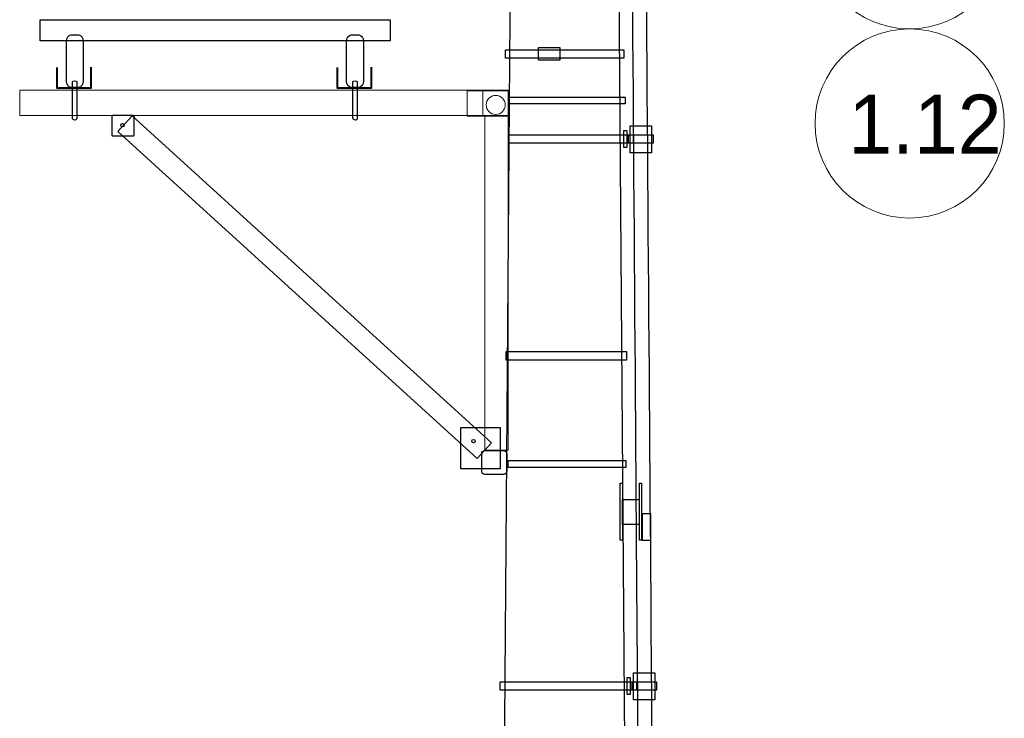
# Model space of a CAD drawing. Header units: centimetres. Extents: x -7 to 187, y -110 to 8.
# Tile 15 of 40: x -4.54 to -1.19, y -0.58 to 1.79. Entities that reach past the tile are written whole.
import ezdxf

# ---------------------------------------------------------------- set-up
doc = ezdxf.new("R2010")
doc.units = ezdxf.units.CM
doc.header["$MEASUREMENT"] = 0
doc.layers.add('Warstwa 1', color=7, linetype='Continuous')

msp = doc.modelspace()

# ---------------------------------------------------------------- linework, layer by layer
at = {"layer": 'Warstwa 1'}
for points, knots in [([(-2.4341, -7.0181), (-2.4341, -7.0181), (-2.9384, -7.0181), (-2.9384, -7.0181), (-2.9384, -7.0181), (-2.9384, -7.0181), (-2.8412, 5.8378), (-2.8412, 5.8378), (-2.8412, 5.8378), (-2.8412, 5.8378), (-2.5298, 5.8378), (-2.5298, 5.8378), (-2.5298, 5.8378), (-2.5298, 5.8378), (-2.4341, -7.0181), (-2.4341, -7.0181)], [0, 0, 0, 0, 0.2, 0.2, 0.2, 0.2, 0.4, 0.4, 0.4, 0.4, 0.6, 0.6, 0.6, 0.6, 1, 1, 1, 1]), ([(-1.9146, 5.2322), (-1.9138, 5.2342), (-1.9157, 5.5554), (-1.9153, 5.5569), (-1.9153, 5.5569), (-1.9153, 5.5569), (-1.957, 5.5564), (-1.957, 5.5564), (-1.957, 5.5564), (-1.9574, 5.555), (-1.9578, 5.2538), (-1.9578, 5.2523), (-1.9578, 5.2523), (-1.9584, 5.2171), (-1.9658, 5.132), (-1.9755, 5.0743), (-1.9755, 5.0743), (-2.0895, 4.3947), (-2.4715, 3.6864), (-2.4655, 3.2809), (-2.4655, 3.2809), (-2.4655, 3.2809), (-2.4644, 3.1998), (-2.4644, 3.1998), (-2.4644, 3.1998), (-2.4644, 3.1988), (-2.435, -0.8657), (-2.435, -0.8671), (-2.435, -0.8671), (-2.435, -0.8671), (-2.3884, -0.8679), (-2.3884, -0.8679), (-2.3884, -0.8679), (-2.3883, -0.8647), (-2.4185, 3.1937), (-2.4185, 3.1966), (-2.4185, 3.1966), (-2.4185, 3.1966), (-2.4183, 3.2888), (-2.4183, 3.2888), (-2.4183, 3.2888), (-2.4179, 3.6688), (-1.9905, 4.4935), (-1.9262, 5.1078), (-1.9262, 5.1078), (-1.9215, 5.1524), (-1.9168, 5.1971), (-1.9146, 5.2322)], [0, 0, 0, 0, 0.076923, 0.076923, 0.076923, 0.076923, 0.153846, 0.153846, 0.153846, 0.153846, 0.230769, 0.230769, 0.230769, 0.230769, 0.307692, 0.307692, 0.307692, 0.307692, 0.384615, 0.384615, 0.384615, 0.384615, 0.461538, 0.461538, 0.461538, 0.461538, 0.538462, 0.538462, 0.538462, 0.538462, 0.615385, 0.615385, 0.615385, 0.615385, 0.692308, 0.692308, 0.692308, 0.692308, 0.769231, 0.769231, 0.769231, 0.769231, 0.846154, 0.846154, 0.846154, 0.846154, 1, 1, 1, 1]), ([(-4.4667, 1.7202), (-4.4667, 1.7202), (-3.2787, 1.7202), (-3.2787, 1.7202), (-3.2787, 1.7202), (-3.2787, 1.7202), (-3.2787, 1.7916), (-3.2787, 1.7916), (-3.2787, 1.7916), (-3.2787, 1.7916), (-4.4667, 1.7916), (-4.4667, 1.7916), (-4.4667, 1.7916), (-4.4667, 1.7916), (-4.4667, 1.7202), (-4.4667, 1.7202)], [0, 0, 0, 0, 0.2, 0.2, 0.2, 0.2, 0.4, 0.4, 0.4, 0.4, 0.6, 0.6, 0.6, 0.6, 1, 1, 1, 1]), ([(-4.3363, 1.7403), (-4.3363, 1.7403), (-4.362, 1.7403), (-4.362, 1.7403), (-4.362, 1.7403), (-4.3707, 1.7403), (-4.3777, 1.7307), (-4.3777, 1.719), (-4.3777, 1.719), (-4.3777, 1.719), (-4.3777, 1.5831), (-4.3777, 1.5831), (-4.3777, 1.5831), (-4.3777, 1.5714), (-4.3707, 1.5619), (-4.362, 1.5619), (-4.362, 1.5619), (-4.362, 1.5619), (-4.3363, 1.5619), (-4.3363, 1.5619), (-4.3363, 1.5619), (-4.3277, 1.5619), (-4.3206, 1.5714), (-4.3206, 1.5831), (-4.3206, 1.5831), (-4.3206, 1.5831), (-4.3206, 1.719), (-4.3206, 1.719), (-4.3206, 1.719), (-4.3206, 1.7307), (-4.3277, 1.7403), (-4.3363, 1.7403)], [0, 0, 0, 0, 0.111111, 0.111111, 0.111111, 0.111111, 0.222222, 0.222222, 0.222222, 0.222222, 0.333333, 0.333333, 0.333333, 0.333333, 0.444444, 0.444444, 0.444444, 0.444444, 0.555556, 0.555556, 0.555556, 0.555556, 0.666667, 0.666667, 0.666667, 0.666667, 0.777778, 0.777778, 0.777778, 0.777778, 1, 1, 1, 1]), ([(-3.3848, 1.7403), (-3.3848, 1.7403), (-3.4105, 1.7403), (-3.4105, 1.7403), (-3.4105, 1.7403), (-3.4191, 1.7403), (-3.4262, 1.7307), (-3.4262, 1.719), (-3.4262, 1.719), (-3.4262, 1.719), (-3.4262, 1.5831), (-3.4262, 1.5831), (-3.4262, 1.5831), (-3.4262, 1.5714), (-3.4191, 1.5619), (-3.4105, 1.5619), (-3.4105, 1.5619), (-3.4105, 1.5619), (-3.3848, 1.5619), (-3.3848, 1.5619), (-3.3848, 1.5619), (-3.3761, 1.5619), (-3.3691, 1.5714), (-3.3691, 1.5831), (-3.3691, 1.5831), (-3.3691, 1.5831), (-3.3691, 1.719), (-3.3691, 1.719), (-3.3691, 1.719), (-3.3691, 1.7307), (-3.3761, 1.7403), (-3.3848, 1.7403)], [0, 0, 0, 0, 0.111111, 0.111111, 0.111111, 0.111111, 0.222222, 0.222222, 0.222222, 0.222222, 0.333333, 0.333333, 0.333333, 0.333333, 0.444444, 0.444444, 0.444444, 0.444444, 0.555556, 0.555556, 0.555556, 0.555556, 0.666667, 0.666667, 0.666667, 0.666667, 0.777778, 0.777778, 0.777778, 0.777778, 1, 1, 1, 1]), ([(-2.8867, 1.6617), (-2.8867, 1.6617), (-2.4845, 1.6617), (-2.4845, 1.6617), (-2.4845, 1.6617), (-2.4845, 1.6617), (-2.4845, 1.6902), (-2.4845, 1.6902), (-2.4845, 1.6902), (-2.4845, 1.6902), (-2.8867, 1.6902), (-2.8867, 1.6902), (-2.8867, 1.6902), (-2.8867, 1.6902), (-2.8867, 1.6617), (-2.8867, 1.6617)], [0, 0, 0, 0, 0.2, 0.2, 0.2, 0.2, 0.4, 0.4, 0.4, 0.4, 0.6, 0.6, 0.6, 0.6, 1, 1, 1, 1]), ([(-2.702, 1.6974), (-2.702, 1.6974), (-2.7749, 1.6974), (-2.7749, 1.6974), (-2.7749, 1.6974), (-2.7749, 1.6974), (-2.7749, 1.6545), (-2.7749, 1.6545), (-2.7749, 1.6545), (-2.7749, 1.6545), (-2.702, 1.6545), (-2.702, 1.6545), (-2.702, 1.6545), (-2.702, 1.6545), (-2.702, 1.6974), (-2.702, 1.6974)], [0, 0, 0, 0, 0.2, 0.2, 0.2, 0.2, 0.4, 0.4, 0.4, 0.4, 0.6, 0.6, 0.6, 0.6, 1, 1, 1, 1]), ([(-4.3498, 1.5831), (-4.3498, 1.5831), (-4.3498, 1.5831), (-4.3498, 1.5831), (-4.3498, 1.5831), (-4.3451, 1.5831), (-4.3412, 1.5822), (-4.3412, 1.5812), (-4.3412, 1.5812), (-4.3412, 1.5812), (-4.3412, 1.4576), (-4.3412, 1.4576), (-4.3412, 1.4576), (-4.3412, 1.4531), (-4.3472, 1.4519), (-4.3498, 1.4519), (-4.3498, 1.4519), (-4.3498, 1.4519), (-4.3498, 1.4519), (-4.3498, 1.4519), (-4.3498, 1.4519), (-4.3545, 1.4519), (-4.3583, 1.4565), (-4.3583, 1.4576), (-4.3583, 1.4576), (-4.3583, 1.4576), (-4.3583, 1.5812), (-4.3583, 1.5812), (-4.3583, 1.5812), (-4.3583, 1.5822), (-4.3545, 1.5831), (-4.3498, 1.5831)], [0, 0, 0, 0, 0.111111, 0.111111, 0.111111, 0.111111, 0.222222, 0.222222, 0.222222, 0.222222, 0.333333, 0.333333, 0.333333, 0.333333, 0.444444, 0.444444, 0.444444, 0.444444, 0.555556, 0.555556, 0.555556, 0.555556, 0.666667, 0.666667, 0.666667, 0.666667, 0.777778, 0.777778, 0.777778, 0.777778, 1, 1, 1, 1]), ([(-3.3971, 1.5831), (-3.3971, 1.5831), (-3.3971, 1.5831), (-3.3971, 1.5831), (-3.3971, 1.5831), (-3.3924, 1.5831), (-3.3886, 1.5822), (-3.3886, 1.5812), (-3.3886, 1.5812), (-3.3886, 1.5812), (-3.3886, 1.4576), (-3.3886, 1.4576), (-3.3886, 1.4576), (-3.3886, 1.4531), (-3.3945, 1.4519), (-3.3971, 1.4519), (-3.3971, 1.4519), (-3.3971, 1.4519), (-3.3971, 1.4519), (-3.3971, 1.4519), (-3.3971, 1.4519), (-3.4019, 1.4519), (-3.4057, 1.4565), (-3.4057, 1.4576), (-3.4057, 1.4576), (-3.4057, 1.4576), (-3.4057, 1.5812), (-3.4057, 1.5812), (-3.4057, 1.5812), (-3.4057, 1.5822), (-3.4019, 1.5831), (-3.3971, 1.5831)], [0, 0, 0, 0, 0.111111, 0.111111, 0.111111, 0.111111, 0.222222, 0.222222, 0.222222, 0.222222, 0.333333, 0.333333, 0.333333, 0.333333, 0.444444, 0.444444, 0.444444, 0.444444, 0.555556, 0.555556, 0.555556, 0.555556, 0.666667, 0.666667, 0.666667, 0.666667, 0.777778, 0.777778, 0.777778, 0.777778, 1, 1, 1, 1]), ([(-2.8729, 1.5058), (-2.8729, 1.5058), (-2.4798, 1.5058), (-2.4798, 1.5058), (-2.4798, 1.5058), (-2.4798, 1.5058), (-2.4798, 1.5287), (-2.4798, 1.5287), (-2.4798, 1.5287), (-2.4798, 1.5287), (-2.8729, 1.5287), (-2.8729, 1.5287), (-2.8729, 1.5287), (-2.8729, 1.5287), (-2.8729, 1.5058), (-2.8729, 1.5058)], [0, 0, 0, 0, 0.2, 0.2, 0.2, 0.2, 0.4, 0.4, 0.4, 0.4, 0.6, 0.6, 0.6, 0.6, 1, 1, 1, 1]), ([(-4.1509, 1.4674), (-4.1509, 1.4674), (-4.22, 1.4674), (-4.22, 1.4674), (-4.22, 1.4674), (-4.2212, 1.4674), (-4.2222, 1.4665), (-4.2222, 1.4653), (-4.2222, 1.4653), (-4.2222, 1.4653), (-4.2222, 1.3984), (-4.2222, 1.3984), (-4.2222, 1.3984), (-4.2222, 1.3972), (-4.2212, 1.3962), (-4.22, 1.3962), (-4.22, 1.3962), (-4.22, 1.3962), (-4.1509, 1.3962), (-4.1509, 1.3962), (-4.1509, 1.3962), (-4.1498, 1.3962), (-4.1488, 1.3972), (-4.1488, 1.3984), (-4.1488, 1.3984), (-4.1488, 1.3984), (-4.1488, 1.4653), (-4.1488, 1.4653), (-4.1488, 1.4653), (-4.1488, 1.4665), (-4.1498, 1.4674), (-4.1509, 1.4674)], [0, 0, 0, 0, 0.111111, 0.111111, 0.111111, 0.111111, 0.222222, 0.222222, 0.222222, 0.222222, 0.333333, 0.333333, 0.333333, 0.333333, 0.444444, 0.444444, 0.444444, 0.444444, 0.555556, 0.555556, 0.555556, 0.555556, 0.666667, 0.666667, 0.666667, 0.666667, 0.777778, 0.777778, 0.777778, 0.777778, 1, 1, 1, 1]), ([(-4.1871, 1.4394), (-4.1903, 1.4394), (-4.1928, 1.4368), (-4.1928, 1.4336), (-4.1928, 1.4336), (-4.1928, 1.4305), (-4.1903, 1.428), (-4.1871, 1.428), (-4.1871, 1.428), (-4.184, 1.428), (-4.1814, 1.4305), (-4.1814, 1.4336), (-4.1814, 1.4336), (-4.1814, 1.4368), (-4.184, 1.4394), (-4.1871, 1.4394)], [0, 0, 0, 0, 0.2, 0.2, 0.2, 0.2, 0.4, 0.4, 0.4, 0.4, 0.6, 0.6, 0.6, 0.6, 1, 1, 1, 1]), ([(-2.4845, 1.3579), (-2.4845, 1.3579), (-2.475, 1.3579), (-2.475, 1.3579), (-2.475, 1.3579), (-2.475, 1.3579), (-2.475, 1.4162), (-2.475, 1.4162), (-2.475, 1.4162), (-2.475, 1.4162), (-2.4845, 1.4162), (-2.4845, 1.4162), (-2.4845, 1.4162), (-2.4845, 1.4162), (-2.4845, 1.3579), (-2.4845, 1.3579)], [0, 0, 0, 0, 0.2, 0.2, 0.2, 0.2, 0.4, 0.4, 0.4, 0.4, 0.6, 0.6, 0.6, 0.6, 1, 1, 1, 1]), ([(-2.4635, 1.3397), (-2.4635, 1.3397), (-2.3908, 1.3397), (-2.3908, 1.3397), (-2.3908, 1.3397), (-2.3908, 1.3397), (-2.3908, 1.4312), (-2.3908, 1.4312), (-2.3908, 1.4312), (-2.3908, 1.4312), (-2.4635, 1.4312), (-2.4635, 1.4312), (-2.4635, 1.4312), (-2.4635, 1.4312), (-2.4635, 1.3397), (-2.4635, 1.3397)], [0, 0, 0, 0, 0.2, 0.2, 0.2, 0.2, 0.4, 0.4, 0.4, 0.4, 0.6, 0.6, 0.6, 0.6, 1, 1, 1, 1]), ([(-2.8759, 1.3724), (-2.8759, 1.3724), (-2.4534, 1.3724), (-2.4534, 1.3724), (-2.4534, 1.3724), (-2.4534, 1.3724), (-2.4534, 1.401), (-2.4534, 1.401), (-2.4534, 1.401), (-2.4534, 1.401), (-2.8759, 1.401), (-2.8759, 1.401), (-2.8759, 1.401), (-2.8759, 1.401), (-2.8759, 1.3724), (-2.8759, 1.3724)], [0, 0, 0, 0, 0.2, 0.2, 0.2, 0.2, 0.4, 0.4, 0.4, 0.4, 0.6, 0.6, 0.6, 0.6, 1, 1, 1, 1]), ([(-2.4686, 1.3724), (-2.4686, 1.3724), (-2.3851, 1.3724), (-2.3851, 1.3724), (-2.3851, 1.3724), (-2.3851, 1.3724), (-2.3851, 1.401), (-2.3851, 1.401), (-2.3851, 1.401), (-2.3851, 1.401), (-2.4686, 1.401), (-2.4686, 1.401), (-2.4686, 1.401), (-2.4686, 1.401), (-2.4686, 1.3724), (-2.4686, 1.3724)], [0, 0, 0, 0, 0.2, 0.2, 0.2, 0.2, 0.4, 0.4, 0.4, 0.4, 0.6, 0.6, 0.6, 0.6, 1, 1, 1, 1]), ([(-2.8846, 0.6358), (-2.8846, 0.6358), (-2.4758, 0.6358), (-2.4758, 0.6358), (-2.4758, 0.6358), (-2.4758, 0.6358), (-2.4758, 0.6644), (-2.4758, 0.6644), (-2.4758, 0.6644), (-2.4758, 0.6644), (-2.8846, 0.6644), (-2.8846, 0.6644), (-2.8846, 0.6644), (-2.8846, 0.6644), (-2.8846, 0.6358), (-2.8846, 0.6358)], [0, 0, 0, 0, 0.2, 0.2, 0.2, 0.2, 0.4, 0.4, 0.4, 0.4, 0.6, 0.6, 0.6, 0.6, 1, 1, 1, 1]), ([(-3.0382, 0.266), (-3.0382, 0.266), (-2.9044, 0.266), (-2.9044, 0.266), (-2.9044, 0.266), (-2.9044, 0.266), (-2.9044, 0.4071), (-2.9044, 0.4071), (-2.9044, 0.4071), (-2.9044, 0.4071), (-3.0382, 0.4071), (-3.0382, 0.4071), (-3.0382, 0.4071), (-3.0382, 0.4071), (-3.0382, 0.266), (-3.0382, 0.266)], [0, 0, 0, 0, 0.2, 0.2, 0.2, 0.2, 0.4, 0.4, 0.4, 0.4, 0.6, 0.6, 0.6, 0.6, 1, 1, 1, 1]), ([(-2.9952, 0.3663), (-2.9984, 0.3663), (-3.001, 0.3637), (-3.001, 0.3605), (-3.001, 0.3605), (-3.001, 0.3574), (-2.9984, 0.3548), (-2.9952, 0.3548), (-2.9952, 0.3548), (-2.9921, 0.3548), (-2.9895, 0.3574), (-2.9895, 0.3605), (-2.9895, 0.3605), (-2.9895, 0.3637), (-2.9921, 0.3663), (-2.9952, 0.3663)], [0, 0, 0, 0, 0.2, 0.2, 0.2, 0.2, 0.4, 0.4, 0.4, 0.4, 0.6, 0.6, 0.6, 0.6, 1, 1, 1, 1]), ([(-2.8924, 0.329), (-2.8924, 0.329), (-2.9569, 0.329), (-2.9569, 0.329), (-2.9569, 0.329), (-2.9627, 0.329), (-2.9674, 0.3235), (-2.9674, 0.3167), (-2.9674, 0.3167), (-2.9674, 0.3167), (-2.9674, 0.2595), (-2.9674, 0.2595), (-2.9674, 0.2595), (-2.9674, 0.2528), (-2.9627, 0.2472), (-2.9569, 0.2472), (-2.9569, 0.2472), (-2.9569, 0.2472), (-2.8924, 0.2472), (-2.8924, 0.2472), (-2.8924, 0.2472), (-2.8867, 0.2472), (-2.882, 0.2528), (-2.882, 0.2595), (-2.882, 0.2595), (-2.882, 0.2595), (-2.882, 0.3167), (-2.882, 0.3167), (-2.882, 0.3167), (-2.882, 0.3235), (-2.8867, 0.329), (-2.8924, 0.329)], [0, 0, 0, 0, 0.111111, 0.111111, 0.111111, 0.111111, 0.222222, 0.222222, 0.222222, 0.222222, 0.333333, 0.333333, 0.333333, 0.333333, 0.444444, 0.444444, 0.444444, 0.444444, 0.555556, 0.555556, 0.555556, 0.555556, 0.666667, 0.666667, 0.666667, 0.666667, 0.777778, 0.777778, 0.777778, 0.777778, 1, 1, 1, 1]), ([(-2.8774, 0.2712), (-2.8774, 0.2712), (-2.4782, 0.2712), (-2.4782, 0.2712), (-2.4782, 0.2712), (-2.4782, 0.2712), (-2.4782, 0.2941), (-2.4782, 0.2941), (-2.4782, 0.2941), (-2.4782, 0.2941), (-2.8774, 0.2941), (-2.8774, 0.2941), (-2.8774, 0.2941), (-2.8774, 0.2941), (-2.8774, 0.2712), (-2.8774, 0.2712)], [0, 0, 0, 0, 0.2, 0.2, 0.2, 0.2, 0.4, 0.4, 0.4, 0.4, 0.6, 0.6, 0.6, 0.6, 1, 1, 1, 1]), ([(-2.4969, 0.0245), (-2.4969, 0.0245), (-2.4898, 0.0245), (-2.4898, 0.0245), (-2.4898, 0.0245), (-2.4898, 0.0245), (-2.4898, 0.2173), (-2.4898, 0.2173), (-2.4898, 0.2173), (-2.4898, 0.2173), (-2.4969, 0.2173), (-2.4969, 0.2173), (-2.4969, 0.2173), (-2.4969, 0.2173), (-2.4969, 0.0245), (-2.4969, 0.0245)], [0, 0, 0, 0, 0.2, 0.2, 0.2, 0.2, 0.4, 0.4, 0.4, 0.4, 0.6, 0.6, 0.6, 0.6, 1, 1, 1, 1]), ([(-2.4316, 0.0245), (-2.4316, 0.0245), (-2.4245, 0.0245), (-2.4245, 0.0245), (-2.4245, 0.0245), (-2.4245, 0.0245), (-2.4245, 0.2173), (-2.4245, 0.2173), (-2.4245, 0.2173), (-2.4245, 0.2173), (-2.4316, 0.2173), (-2.4316, 0.2173), (-2.4316, 0.2173), (-2.4316, 0.2173), (-2.4316, 0.0245), (-2.4316, 0.0245)], [0, 0, 0, 0, 0.2, 0.2, 0.2, 0.2, 0.4, 0.4, 0.4, 0.4, 0.6, 0.6, 0.6, 0.6, 1, 1, 1, 1]), ([(-2.4898, 0.077), (-2.4898, 0.077), (-2.4326, 0.077), (-2.4326, 0.077), (-2.4326, 0.077), (-2.4326, 0.077), (-2.4326, 0.1627), (-2.4326, 0.1627), (-2.4326, 0.1627), (-2.4326, 0.1627), (-2.4898, 0.1627), (-2.4898, 0.1627), (-2.4898, 0.1627), (-2.4898, 0.1627), (-2.4898, 0.077), (-2.4898, 0.077)], [0, 0, 0, 0, 0.2, 0.2, 0.2, 0.2, 0.4, 0.4, 0.4, 0.4, 0.6, 0.6, 0.6, 0.6, 1, 1, 1, 1]), ([(-2.4212, 0.0226), (-2.4212, 0.0226), (-2.3942, 0.0226), (-2.3942, 0.0226), (-2.3942, 0.0226), (-2.3942, 0.0226), (-2.3942, 0.115), (-2.3942, 0.115), (-2.3942, 0.115), (-2.3942, 0.115), (-2.4212, 0.115), (-2.4212, 0.115), (-2.4212, 0.115), (-2.4212, 0.115), (-2.4212, 0.0226), (-2.4212, 0.0226)], [0, 0, 0, 0, 0.2, 0.2, 0.2, 0.2, 0.4, 0.4, 0.4, 0.4, 0.6, 0.6, 0.6, 0.6, 1, 1, 1, 1]), ([(-2.4519, -0.5185), (-2.4519, -0.5185), (-2.3792, -0.5185), (-2.3792, -0.5185), (-2.3792, -0.5185), (-2.3792, -0.5185), (-2.3792, -0.427), (-2.3792, -0.427), (-2.3792, -0.427), (-2.3792, -0.427), (-2.4519, -0.427), (-2.4519, -0.427), (-2.4519, -0.427), (-2.4519, -0.427), (-2.4519, -0.5185), (-2.4519, -0.5185)], [0, 0, 0, 0, 0.2, 0.2, 0.2, 0.2, 0.4, 0.4, 0.4, 0.4, 0.6, 0.6, 0.6, 0.6, 1, 1, 1, 1]), ([(-2.9047, -0.4858), (-2.9047, -0.4858), (-2.4418, -0.4858), (-2.4418, -0.4858), (-2.4418, -0.4858), (-2.4418, -0.4858), (-2.4418, -0.4572), (-2.4418, -0.4572), (-2.4418, -0.4572), (-2.4418, -0.4572), (-2.9047, -0.4572), (-2.9047, -0.4572), (-2.9047, -0.4572), (-2.9047, -0.4572), (-2.9047, -0.4858), (-2.9047, -0.4858)], [0, 0, 0, 0, 0.2, 0.2, 0.2, 0.2, 0.4, 0.4, 0.4, 0.4, 0.6, 0.6, 0.6, 0.6, 1, 1, 1, 1]), ([(-2.4729, -0.5003), (-2.4729, -0.5003), (-2.4634, -0.5003), (-2.4634, -0.5003), (-2.4634, -0.5003), (-2.4634, -0.5003), (-2.4634, -0.442), (-2.4634, -0.442), (-2.4634, -0.442), (-2.4634, -0.442), (-2.4729, -0.442), (-2.4729, -0.442), (-2.4729, -0.442), (-2.4729, -0.442), (-2.4729, -0.5003), (-2.4729, -0.5003)], [0, 0, 0, 0, 0.2, 0.2, 0.2, 0.2, 0.4, 0.4, 0.4, 0.4, 0.6, 0.6, 0.6, 0.6, 1, 1, 1, 1]), ([(-2.457, -0.4858), (-2.457, -0.4858), (-2.3734, -0.4858), (-2.3734, -0.4858), (-2.3734, -0.4858), (-2.3734, -0.4858), (-2.3734, -0.4573), (-2.3734, -0.4573), (-2.3734, -0.4573), (-2.3734, -0.4573), (-2.457, -0.4573), (-2.457, -0.4573), (-2.457, -0.4573), (-2.457, -0.4573), (-2.457, -0.4858), (-2.457, -0.4858)], [0, 0, 0, 0, 0.2, 0.2, 0.2, 0.2, 0.4, 0.4, 0.4, 0.4, 0.6, 0.6, 0.6, 0.6, 1, 1, 1, 1])]:
    msp.add_open_spline(points, degree=3, knots=knots, dxfattribs=at)
at = {"layer": 'Warstwa 1', "lineweight": 20}
for points, knots in [([(-2.4341, -7.0181), (-2.4341, -7.0181), (-2.9384, -7.0181), (-2.9384, -7.0181), (-2.9384, -7.0181), (-2.9384, -7.0181), (-2.8412, 5.8378), (-2.8412, 5.8378), (-2.8412, 5.8378), (-2.8412, 5.8378), (-2.5298, 5.8378), (-2.5298, 5.8378), (-2.5298, 5.8378), (-2.5298, 5.8378), (-2.4341, -7.0181), (-2.4341, -7.0181)], [0, 0, 0, 0, 0.2, 0.2, 0.2, 0.2, 0.4, 0.4, 0.4, 0.4, 0.6, 0.6, 0.6, 0.6, 1, 1, 1, 1]), ([(-4.4667, 1.7202), (-4.4667, 1.7202), (-3.2787, 1.7202), (-3.2787, 1.7202), (-3.2787, 1.7202), (-3.2787, 1.7202), (-3.2787, 1.7916), (-3.2787, 1.7916), (-3.2787, 1.7916), (-3.2787, 1.7916), (-4.4667, 1.7916), (-4.4667, 1.7916), (-4.4667, 1.7916), (-4.4667, 1.7916), (-4.4667, 1.7202), (-4.4667, 1.7202)], [0, 0, 0, 0, 0.2, 0.2, 0.2, 0.2, 0.4, 0.4, 0.4, 0.4, 0.6, 0.6, 0.6, 0.6, 1, 1, 1, 1]), ([(-4.3363, 1.7403), (-4.3363, 1.7403), (-4.362, 1.7403), (-4.362, 1.7403), (-4.362, 1.7403), (-4.3707, 1.7403), (-4.3777, 1.7307), (-4.3777, 1.719), (-4.3777, 1.719), (-4.3777, 1.719), (-4.3777, 1.5831), (-4.3777, 1.5831), (-4.3777, 1.5831), (-4.3777, 1.5714), (-4.3707, 1.5619), (-4.362, 1.5619), (-4.362, 1.5619), (-4.362, 1.5619), (-4.3363, 1.5619), (-4.3363, 1.5619), (-4.3363, 1.5619), (-4.3277, 1.5619), (-4.3206, 1.5714), (-4.3206, 1.5831), (-4.3206, 1.5831), (-4.3206, 1.5831), (-4.3206, 1.719), (-4.3206, 1.719), (-4.3206, 1.719), (-4.3206, 1.7307), (-4.3277, 1.7403), (-4.3363, 1.7403)], [0, 0, 0, 0, 0.111111, 0.111111, 0.111111, 0.111111, 0.222222, 0.222222, 0.222222, 0.222222, 0.333333, 0.333333, 0.333333, 0.333333, 0.444444, 0.444444, 0.444444, 0.444444, 0.555556, 0.555556, 0.555556, 0.555556, 0.666667, 0.666667, 0.666667, 0.666667, 0.777778, 0.777778, 0.777778, 0.777778, 1, 1, 1, 1]), ([(-3.3848, 1.7403), (-3.3848, 1.7403), (-3.4105, 1.7403), (-3.4105, 1.7403), (-3.4105, 1.7403), (-3.4191, 1.7403), (-3.4262, 1.7307), (-3.4262, 1.719), (-3.4262, 1.719), (-3.4262, 1.719), (-3.4262, 1.5831), (-3.4262, 1.5831), (-3.4262, 1.5831), (-3.4262, 1.5714), (-3.4191, 1.5619), (-3.4105, 1.5619), (-3.4105, 1.5619), (-3.4105, 1.5619), (-3.3848, 1.5619), (-3.3848, 1.5619), (-3.3848, 1.5619), (-3.3761, 1.5619), (-3.3691, 1.5714), (-3.3691, 1.5831), (-3.3691, 1.5831), (-3.3691, 1.5831), (-3.3691, 1.719), (-3.3691, 1.719), (-3.3691, 1.719), (-3.3691, 1.7307), (-3.3761, 1.7403), (-3.3848, 1.7403)], [0, 0, 0, 0, 0.111111, 0.111111, 0.111111, 0.111111, 0.222222, 0.222222, 0.222222, 0.222222, 0.333333, 0.333333, 0.333333, 0.333333, 0.444444, 0.444444, 0.444444, 0.444444, 0.555556, 0.555556, 0.555556, 0.555556, 0.666667, 0.666667, 0.666667, 0.666667, 0.777778, 0.777778, 0.777778, 0.777778, 1, 1, 1, 1]), ([(-2.702, 1.6974), (-2.702, 1.6974), (-2.7749, 1.6974), (-2.7749, 1.6974), (-2.7749, 1.6974), (-2.7749, 1.6974), (-2.7749, 1.6545), (-2.7749, 1.6545), (-2.7749, 1.6545), (-2.7749, 1.6545), (-2.702, 1.6545), (-2.702, 1.6545), (-2.702, 1.6545), (-2.702, 1.6545), (-2.702, 1.6974), (-2.702, 1.6974)], [0, 0, 0, 0, 0.2, 0.2, 0.2, 0.2, 0.4, 0.4, 0.4, 0.4, 0.6, 0.6, 0.6, 0.6, 1, 1, 1, 1]), ([(-4.3498, 1.5831), (-4.3498, 1.5831), (-4.3498, 1.5831), (-4.3498, 1.5831), (-4.3498, 1.5831), (-4.3451, 1.5831), (-4.3412, 1.5822), (-4.3412, 1.5812), (-4.3412, 1.5812), (-4.3412, 1.5812), (-4.3412, 1.4576), (-4.3412, 1.4576), (-4.3412, 1.4576), (-4.3412, 1.4531), (-4.3472, 1.4519), (-4.3498, 1.4519), (-4.3498, 1.4519), (-4.3498, 1.4519), (-4.3498, 1.4519), (-4.3498, 1.4519), (-4.3498, 1.4519), (-4.3545, 1.4519), (-4.3583, 1.4565), (-4.3583, 1.4576), (-4.3583, 1.4576), (-4.3583, 1.4576), (-4.3583, 1.5812), (-4.3583, 1.5812), (-4.3583, 1.5812), (-4.3583, 1.5822), (-4.3545, 1.5831), (-4.3498, 1.5831)], [0, 0, 0, 0, 0.111111, 0.111111, 0.111111, 0.111111, 0.222222, 0.222222, 0.222222, 0.222222, 0.333333, 0.333333, 0.333333, 0.333333, 0.444444, 0.444444, 0.444444, 0.444444, 0.555556, 0.555556, 0.555556, 0.555556, 0.666667, 0.666667, 0.666667, 0.666667, 0.777778, 0.777778, 0.777778, 0.777778, 1, 1, 1, 1]), ([(-3.3971, 1.5831), (-3.3971, 1.5831), (-3.3971, 1.5831), (-3.3971, 1.5831), (-3.3971, 1.5831), (-3.3924, 1.5831), (-3.3886, 1.5822), (-3.3886, 1.5812), (-3.3886, 1.5812), (-3.3886, 1.5812), (-3.3886, 1.4576), (-3.3886, 1.4576), (-3.3886, 1.4576), (-3.3886, 1.4531), (-3.3945, 1.4519), (-3.3971, 1.4519), (-3.3971, 1.4519), (-3.3971, 1.4519), (-3.3971, 1.4519), (-3.3971, 1.4519), (-3.3971, 1.4519), (-3.4019, 1.4519), (-3.4057, 1.4565), (-3.4057, 1.4576), (-3.4057, 1.4576), (-3.4057, 1.4576), (-3.4057, 1.5812), (-3.4057, 1.5812), (-3.4057, 1.5812), (-3.4057, 1.5822), (-3.4019, 1.5831), (-3.3971, 1.5831)], [0, 0, 0, 0, 0.111111, 0.111111, 0.111111, 0.111111, 0.222222, 0.222222, 0.222222, 0.222222, 0.333333, 0.333333, 0.333333, 0.333333, 0.444444, 0.444444, 0.444444, 0.444444, 0.555556, 0.555556, 0.555556, 0.555556, 0.666667, 0.666667, 0.666667, 0.666667, 0.777778, 0.777778, 0.777778, 0.777778, 1, 1, 1, 1]), ([(-4.5362, 1.467), (-4.5362, 1.467), (-2.8772, 1.467), (-2.8772, 1.467), (-2.8772, 1.467), (-2.8772, 1.467), (-2.8772, 1.5533), (-2.8772, 1.5533), (-2.8772, 1.5533), (-2.8772, 1.5533), (-4.5362, 1.5533), (-4.5362, 1.5533), (-4.5362, 1.5533), (-4.5362, 1.5533), (-4.5362, 1.467), (-4.5362, 1.467)], [0, 0, 0, 0, 0.2, 0.2, 0.2, 0.2, 0.4, 0.4, 0.4, 0.4, 0.6, 0.6, 0.6, 0.6, 1, 1, 1, 1]), ([(-3.0167, 1.4641), (-3.0167, 1.4641), (-2.8773, 1.4641), (-2.8773, 1.4641), (-2.8773, 1.4641), (-2.8773, 1.4641), (-2.8773, 1.5509), (-2.8773, 1.5509), (-2.8773, 1.5509), (-2.8773, 1.5509), (-3.0167, 1.5509), (-3.0167, 1.5509), (-3.0167, 1.5509), (-3.0167, 1.5509), (-3.0167, 1.4641), (-3.0167, 1.4641)], [0, 0, 0, 0, 0.2, 0.2, 0.2, 0.2, 0.4, 0.4, 0.4, 0.4, 0.6, 0.6, 0.6, 0.6, 1, 1, 1, 1]), ([(-2.9198, 1.535), (-2.9377, 1.535), (-2.9522, 1.5205), (-2.9522, 1.5027), (-2.9522, 1.5027), (-2.9522, 1.4848), (-2.9377, 1.4703), (-2.9198, 1.4703), (-2.9198, 1.4703), (-2.9019, 1.4703), (-2.8874, 1.4848), (-2.8874, 1.5027), (-2.8874, 1.5027), (-2.8874, 1.5205), (-2.9019, 1.535), (-2.9198, 1.535)], [0, 0, 0, 0, 0.2, 0.2, 0.2, 0.2, 0.4, 0.4, 0.4, 0.4, 0.6, 0.6, 0.6, 0.6, 1, 1, 1, 1]), ([(-4.1509, 1.4674), (-4.1509, 1.4674), (-4.22, 1.4674), (-4.22, 1.4674), (-4.22, 1.4674), (-4.2212, 1.4674), (-4.2222, 1.4665), (-4.2222, 1.4653), (-4.2222, 1.4653), (-4.2222, 1.4653), (-4.2222, 1.3984), (-4.2222, 1.3984), (-4.2222, 1.3984), (-4.2222, 1.3972), (-4.2212, 1.3962), (-4.22, 1.3962), (-4.22, 1.3962), (-4.22, 1.3962), (-4.1509, 1.3962), (-4.1509, 1.3962), (-4.1509, 1.3962), (-4.1498, 1.3962), (-4.1488, 1.3972), (-4.1488, 1.3984), (-4.1488, 1.3984), (-4.1488, 1.3984), (-4.1488, 1.4653), (-4.1488, 1.4653), (-4.1488, 1.4653), (-4.1488, 1.4665), (-4.1498, 1.4674), (-4.1509, 1.4674)], [0, 0, 0, 0, 0.111111, 0.111111, 0.111111, 0.111111, 0.222222, 0.222222, 0.222222, 0.222222, 0.333333, 0.333333, 0.333333, 0.333333, 0.444444, 0.444444, 0.444444, 0.444444, 0.555556, 0.555556, 0.555556, 0.555556, 0.666667, 0.666667, 0.666667, 0.666667, 0.777778, 0.777778, 0.777778, 0.777778, 1, 1, 1, 1]), ([(-4.1539, 1.4651), (-4.1539, 1.4651), (-4.2031, 1.4126), (-4.2031, 1.4126), (-4.2031, 1.4126), (-4.2031, 1.4126), (-2.983, 0.3019), (-2.983, 0.3019), (-2.983, 0.3019), (-2.983, 0.3019), (-2.9339, 0.3543), (-2.9339, 0.3543), (-2.9339, 0.3543), (-2.9339, 0.3543), (-4.1539, 1.4651), (-4.1539, 1.4651)], [0, 0, 0, 0, 0.2, 0.2, 0.2, 0.2, 0.4, 0.4, 0.4, 0.4, 0.6, 0.6, 0.6, 0.6, 1, 1, 1, 1]), ([(-4.1871, 1.4394), (-4.1903, 1.4394), (-4.1928, 1.4368), (-4.1928, 1.4336), (-4.1928, 1.4336), (-4.1928, 1.4305), (-4.1903, 1.428), (-4.1871, 1.428), (-4.1871, 1.428), (-4.184, 1.428), (-4.1814, 1.4305), (-4.1814, 1.4336), (-4.1814, 1.4336), (-4.1814, 1.4368), (-4.184, 1.4394), (-4.1871, 1.4394)], [0, 0, 0, 0, 0.2, 0.2, 0.2, 0.2, 0.4, 0.4, 0.4, 0.4, 0.6, 0.6, 0.6, 0.6, 1, 1, 1, 1]), ([(-2.9564, 0.3292), (-2.9564, 0.3292), (-2.8774, 0.3292), (-2.8774, 0.3292), (-2.8774, 0.3292), (-2.8774, 0.3292), (-2.8774, 1.4644), (-2.8774, 1.4644), (-2.8774, 1.4644), (-2.8774, 1.4644), (-2.9564, 1.4644), (-2.9564, 1.4644), (-2.9564, 1.4644), (-2.9564, 1.4644), (-2.9564, 0.3292), (-2.9564, 0.3292)], [0, 0, 0, 0, 0.2, 0.2, 0.2, 0.2, 0.4, 0.4, 0.4, 0.4, 0.6, 0.6, 0.6, 0.6, 1, 1, 1, 1]), ([(-3.0382, 0.266), (-3.0382, 0.266), (-2.9044, 0.266), (-2.9044, 0.266), (-2.9044, 0.266), (-2.9044, 0.266), (-2.9044, 0.4071), (-2.9044, 0.4071), (-2.9044, 0.4071), (-2.9044, 0.4071), (-3.0382, 0.4071), (-3.0382, 0.4071), (-3.0382, 0.4071), (-3.0382, 0.4071), (-3.0382, 0.266), (-3.0382, 0.266)], [0, 0, 0, 0, 0.2, 0.2, 0.2, 0.2, 0.4, 0.4, 0.4, 0.4, 0.6, 0.6, 0.6, 0.6, 1, 1, 1, 1]), ([(-2.9952, 0.3663), (-2.9984, 0.3663), (-3.001, 0.3637), (-3.001, 0.3605), (-3.001, 0.3605), (-3.001, 0.3574), (-2.9984, 0.3548), (-2.9952, 0.3548), (-2.9952, 0.3548), (-2.9921, 0.3548), (-2.9895, 0.3574), (-2.9895, 0.3605), (-2.9895, 0.3605), (-2.9895, 0.3637), (-2.9921, 0.3663), (-2.9952, 0.3663)], [0, 0, 0, 0, 0.2, 0.2, 0.2, 0.2, 0.4, 0.4, 0.4, 0.4, 0.6, 0.6, 0.6, 0.6, 1, 1, 1, 1]), ([(-2.8924, 0.329), (-2.8924, 0.329), (-2.9569, 0.329), (-2.9569, 0.329), (-2.9569, 0.329), (-2.9627, 0.329), (-2.9674, 0.3235), (-2.9674, 0.3167), (-2.9674, 0.3167), (-2.9674, 0.3167), (-2.9674, 0.2595), (-2.9674, 0.2595), (-2.9674, 0.2595), (-2.9674, 0.2528), (-2.9627, 0.2472), (-2.9569, 0.2472), (-2.9569, 0.2472), (-2.9569, 0.2472), (-2.8924, 0.2472), (-2.8924, 0.2472), (-2.8924, 0.2472), (-2.8867, 0.2472), (-2.882, 0.2528), (-2.882, 0.2595), (-2.882, 0.2595), (-2.882, 0.2595), (-2.882, 0.3167), (-2.882, 0.3167), (-2.882, 0.3167), (-2.882, 0.3235), (-2.8867, 0.329), (-2.8924, 0.329)], [0, 0, 0, 0, 0.111111, 0.111111, 0.111111, 0.111111, 0.222222, 0.222222, 0.222222, 0.222222, 0.333333, 0.333333, 0.333333, 0.333333, 0.444444, 0.444444, 0.444444, 0.444444, 0.555556, 0.555556, 0.555556, 0.555556, 0.666667, 0.666667, 0.666667, 0.666667, 0.777778, 0.777778, 0.777778, 0.777778, 1, 1, 1, 1]), ([(-2.8774, 0.2712), (-2.8774, 0.2712), (-2.4782, 0.2712), (-2.4782, 0.2712), (-2.4782, 0.2712), (-2.4782, 0.2712), (-2.4782, 0.2941), (-2.4782, 0.2941), (-2.4782, 0.2941), (-2.4782, 0.2941), (-2.8774, 0.2941), (-2.8774, 0.2941), (-2.8774, 0.2941), (-2.8774, 0.2941), (-2.8774, 0.2712), (-2.8774, 0.2712)], [0, 0, 0, 0, 0.2, 0.2, 0.2, 0.2, 0.4, 0.4, 0.4, 0.4, 0.6, 0.6, 0.6, 0.6, 1, 1, 1, 1])]:
    msp.add_open_spline(points, degree=3, knots=knots, dxfattribs=at)
at = {"layer": 'Warstwa 1', "lineweight": 18}
for points, knots in [([(-1.9146, 5.2322), (-1.9138, 5.2342), (-1.9157, 5.5554), (-1.9153, 5.5569), (-1.9153, 5.5569), (-1.9153, 5.5569), (-1.957, 5.5564), (-1.957, 5.5564), (-1.957, 5.5564), (-1.9574, 5.555), (-1.9578, 5.2538), (-1.9578, 5.2523), (-1.9578, 5.2523), (-1.9584, 5.2171), (-1.9658, 5.132), (-1.9755, 5.0743), (-1.9755, 5.0743), (-2.0895, 4.3947), (-2.4715, 3.6864), (-2.4655, 3.2809), (-2.4655, 3.2809), (-2.4655, 3.2809), (-2.4644, 3.1998), (-2.4644, 3.1998), (-2.4644, 3.1998), (-2.4644, 3.1988), (-2.435, -0.8657), (-2.435, -0.8671), (-2.435, -0.8671), (-2.435, -0.8671), (-2.3884, -0.8679), (-2.3884, -0.8679), (-2.3884, -0.8679), (-2.3883, -0.8647), (-2.4185, 3.1937), (-2.4185, 3.1966), (-2.4185, 3.1966), (-2.4185, 3.1966), (-2.4183, 3.2888), (-2.4183, 3.2888), (-2.4183, 3.2888), (-2.4179, 3.6688), (-1.9905, 4.4935), (-1.9262, 5.1078), (-1.9262, 5.1078), (-1.9215, 5.1524), (-1.9168, 5.1971), (-1.9146, 5.2322)], [0, 0, 0, 0, 0.076923, 0.076923, 0.076923, 0.076923, 0.153846, 0.153846, 0.153846, 0.153846, 0.230769, 0.230769, 0.230769, 0.230769, 0.307692, 0.307692, 0.307692, 0.307692, 0.384615, 0.384615, 0.384615, 0.384615, 0.461538, 0.461538, 0.461538, 0.461538, 0.538462, 0.538462, 0.538462, 0.538462, 0.615385, 0.615385, 0.615385, 0.615385, 0.692308, 0.692308, 0.692308, 0.692308, 0.769231, 0.769231, 0.769231, 0.769231, 0.846154, 0.846154, 0.846154, 0.846154, 1, 1, 1, 1]), ([(-1.5142, 2.4038), (-1.3367, 2.4038), (-1.1928, 2.2598), (-1.1928, 2.0824), (-1.1928, 2.0824), (-1.1928, 1.9049), (-1.3367, 1.761), (-1.5142, 1.761), (-1.5142, 1.761), (-1.6917, 1.761), (-1.8356, 1.9049), (-1.8356, 2.0824), (-1.8356, 2.0824), (-1.8356, 2.2598), (-1.6917, 2.4038), (-1.5142, 2.4038)], [0, 0, 0, 0, 0.2, 0.2, 0.2, 0.2, 0.4, 0.4, 0.4, 0.4, 0.6, 0.6, 0.6, 0.6, 1, 1, 1, 1]), ([(-1.5142, 1.761), (-1.3367, 1.761), (-1.1928, 1.617), (-1.1928, 1.4396), (-1.1928, 1.4396), (-1.1928, 1.2621), (-1.3367, 1.1182), (-1.5142, 1.1182), (-1.5142, 1.1182), (-1.6917, 1.1182), (-1.8356, 1.2621), (-1.8356, 1.4396), (-1.8356, 1.4396), (-1.8356, 1.617), (-1.6917, 1.761), (-1.5142, 1.761)], [0, 0, 0, 0, 0.2, 0.2, 0.2, 0.2, 0.4, 0.4, 0.4, 0.4, 0.6, 0.6, 0.6, 0.6, 1, 1, 1, 1]), ([(-2.8867, 1.6617), (-2.8867, 1.6617), (-2.4845, 1.6617), (-2.4845, 1.6617), (-2.4845, 1.6617), (-2.4845, 1.6617), (-2.4845, 1.6902), (-2.4845, 1.6902), (-2.4845, 1.6902), (-2.4845, 1.6902), (-2.8867, 1.6902), (-2.8867, 1.6902), (-2.8867, 1.6902), (-2.8867, 1.6902), (-2.8867, 1.6617), (-2.8867, 1.6617)], [0, 0, 0, 0, 0.2, 0.2, 0.2, 0.2, 0.4, 0.4, 0.4, 0.4, 0.6, 0.6, 0.6, 0.6, 1, 1, 1, 1]), ([(-2.4845, 1.3579), (-2.4845, 1.3579), (-2.475, 1.3579), (-2.475, 1.3579), (-2.475, 1.3579), (-2.475, 1.3579), (-2.475, 1.4162), (-2.475, 1.4162), (-2.475, 1.4162), (-2.475, 1.4162), (-2.4845, 1.4162), (-2.4845, 1.4162), (-2.4845, 1.4162), (-2.4845, 1.4162), (-2.4845, 1.3579), (-2.4845, 1.3579)], [0, 0, 0, 0, 0.2, 0.2, 0.2, 0.2, 0.4, 0.4, 0.4, 0.4, 0.6, 0.6, 0.6, 0.6, 1, 1, 1, 1]), ([(-2.4635, 1.3397), (-2.4635, 1.3397), (-2.3908, 1.3397), (-2.3908, 1.3397), (-2.3908, 1.3397), (-2.3908, 1.3397), (-2.3908, 1.4312), (-2.3908, 1.4312), (-2.3908, 1.4312), (-2.3908, 1.4312), (-2.4635, 1.4312), (-2.4635, 1.4312), (-2.4635, 1.4312), (-2.4635, 1.4312), (-2.4635, 1.3397), (-2.4635, 1.3397)], [0, 0, 0, 0, 0.2, 0.2, 0.2, 0.2, 0.4, 0.4, 0.4, 0.4, 0.6, 0.6, 0.6, 0.6, 1, 1, 1, 1]), ([(-2.8759, 1.3724), (-2.8759, 1.3724), (-2.4534, 1.3724), (-2.4534, 1.3724), (-2.4534, 1.3724), (-2.4534, 1.3724), (-2.4534, 1.401), (-2.4534, 1.401), (-2.4534, 1.401), (-2.4534, 1.401), (-2.8759, 1.401), (-2.8759, 1.401), (-2.8759, 1.401), (-2.8759, 1.401), (-2.8759, 1.3724), (-2.8759, 1.3724)], [0, 0, 0, 0, 0.2, 0.2, 0.2, 0.2, 0.4, 0.4, 0.4, 0.4, 0.6, 0.6, 0.6, 0.6, 1, 1, 1, 1]), ([(-2.4686, 1.3724), (-2.4686, 1.3724), (-2.3851, 1.3724), (-2.3851, 1.3724), (-2.3851, 1.3724), (-2.3851, 1.3724), (-2.3851, 1.401), (-2.3851, 1.401), (-2.3851, 1.401), (-2.3851, 1.401), (-2.4686, 1.401), (-2.4686, 1.401), (-2.4686, 1.401), (-2.4686, 1.401), (-2.4686, 1.3724), (-2.4686, 1.3724)], [0, 0, 0, 0, 0.2, 0.2, 0.2, 0.2, 0.4, 0.4, 0.4, 0.4, 0.6, 0.6, 0.6, 0.6, 1, 1, 1, 1]), ([(-2.8846, 0.6358), (-2.8846, 0.6358), (-2.4758, 0.6358), (-2.4758, 0.6358), (-2.4758, 0.6358), (-2.4758, 0.6358), (-2.4758, 0.6644), (-2.4758, 0.6644), (-2.4758, 0.6644), (-2.4758, 0.6644), (-2.8846, 0.6644), (-2.8846, 0.6644), (-2.8846, 0.6644), (-2.8846, 0.6644), (-2.8846, 0.6358), (-2.8846, 0.6358)], [0, 0, 0, 0, 0.2, 0.2, 0.2, 0.2, 0.4, 0.4, 0.4, 0.4, 0.6, 0.6, 0.6, 0.6, 1, 1, 1, 1]), ([(-2.4898, 0.077), (-2.4898, 0.077), (-2.4326, 0.077), (-2.4326, 0.077), (-2.4326, 0.077), (-2.4326, 0.077), (-2.4326, 0.1627), (-2.4326, 0.1627), (-2.4326, 0.1627), (-2.4326, 0.1627), (-2.4898, 0.1627), (-2.4898, 0.1627), (-2.4898, 0.1627), (-2.4898, 0.1627), (-2.4898, 0.077), (-2.4898, 0.077)], [0, 0, 0, 0, 0.2, 0.2, 0.2, 0.2, 0.4, 0.4, 0.4, 0.4, 0.6, 0.6, 0.6, 0.6, 1, 1, 1, 1]), ([(-2.4519, -0.5185), (-2.4519, -0.5185), (-2.3792, -0.5185), (-2.3792, -0.5185), (-2.3792, -0.5185), (-2.3792, -0.5185), (-2.3792, -0.427), (-2.3792, -0.427), (-2.3792, -0.427), (-2.3792, -0.427), (-2.4519, -0.427), (-2.4519, -0.427), (-2.4519, -0.427), (-2.4519, -0.427), (-2.4519, -0.5185), (-2.4519, -0.5185)], [0, 0, 0, 0, 0.2, 0.2, 0.2, 0.2, 0.4, 0.4, 0.4, 0.4, 0.6, 0.6, 0.6, 0.6, 1, 1, 1, 1]), ([(-2.9047, -0.4858), (-2.9047, -0.4858), (-2.4418, -0.4858), (-2.4418, -0.4858), (-2.4418, -0.4858), (-2.4418, -0.4858), (-2.4418, -0.4572), (-2.4418, -0.4572), (-2.4418, -0.4572), (-2.4418, -0.4572), (-2.9047, -0.4572), (-2.9047, -0.4572), (-2.9047, -0.4572), (-2.9047, -0.4572), (-2.9047, -0.4858), (-2.9047, -0.4858)], [0, 0, 0, 0, 0.2, 0.2, 0.2, 0.2, 0.4, 0.4, 0.4, 0.4, 0.6, 0.6, 0.6, 0.6, 1, 1, 1, 1]), ([(-2.4729, -0.5003), (-2.4729, -0.5003), (-2.4634, -0.5003), (-2.4634, -0.5003), (-2.4634, -0.5003), (-2.4634, -0.5003), (-2.4634, -0.442), (-2.4634, -0.442), (-2.4634, -0.442), (-2.4634, -0.442), (-2.4729, -0.442), (-2.4729, -0.442), (-2.4729, -0.442), (-2.4729, -0.442), (-2.4729, -0.5003), (-2.4729, -0.5003)], [0, 0, 0, 0, 0.2, 0.2, 0.2, 0.2, 0.4, 0.4, 0.4, 0.4, 0.6, 0.6, 0.6, 0.6, 1, 1, 1, 1]), ([(-2.457, -0.4858), (-2.457, -0.4858), (-2.3734, -0.4858), (-2.3734, -0.4858), (-2.3734, -0.4858), (-2.3734, -0.4858), (-2.3734, -0.4573), (-2.3734, -0.4573), (-2.3734, -0.4573), (-2.3734, -0.4573), (-2.457, -0.4573), (-2.457, -0.4573), (-2.457, -0.4573), (-2.457, -0.4573), (-2.457, -0.4858), (-2.457, -0.4858)], [0, 0, 0, 0, 0.2, 0.2, 0.2, 0.2, 0.4, 0.4, 0.4, 0.4, 0.6, 0.6, 0.6, 0.6, 1, 1, 1, 1])]:
    msp.add_open_spline(points, degree=3, knots=knots, dxfattribs=at)
at = {"layer": 'Warstwa 1', "lineweight": 40}
for points in [[(-4.2942, 1.6304), (-4.2942, 1.6304), (-4.2942, 1.5591), (-4.2942, 1.5591), (-4.2942, 1.5591), (-4.2942, 1.5591), (-4.4085, 1.559), (-4.4085, 1.559), (-4.4085, 1.559), (-4.4085, 1.559), (-4.4085, 1.6301), (-4.4085, 1.6301)], [(-3.3427, 1.6304), (-3.3427, 1.6304), (-3.3427, 1.5591), (-3.3427, 1.5591), (-3.3427, 1.5591), (-3.3427, 1.5591), (-3.4569, 1.559), (-3.4569, 1.559), (-3.4569, 1.559), (-3.4569, 1.559), (-3.4569, 1.6301), (-3.4569, 1.6301)]]:
    msp.add_open_spline(points, degree=3, knots=[0, 0, 0, 0, 0.25, 0.25, 0.25, 0.25, 0.5, 0.5, 0.5, 0.5, 1, 1, 1, 1], dxfattribs=at)
at = {"layer": 'Warstwa 1', "lineweight": 15}
for points in [[(-2.9633, 1.5542), (-2.9633, 1.5542), (-2.9633, 1.4668), (-2.9633, 1.4668)], [(-2.9633, 1.552), (-2.9633, 1.552), (-2.9633, 1.4646), (-2.9633, 1.4646)]]:
    msp.add_open_spline(points, degree=3, dxfattribs=at)
for points in [[(-2.8729, 1.5058), (-2.8729, 1.5058), (-2.4798, 1.5058), (-2.4798, 1.5058), (-2.4798, 1.5058), (-2.4798, 1.5058), (-2.4798, 1.5287), (-2.4798, 1.5287), (-2.4798, 1.5287), (-2.4798, 1.5287), (-2.8729, 1.5287), (-2.8729, 1.5287), (-2.8729, 1.5287), (-2.8729, 1.5287), (-2.8729, 1.5058), (-2.8729, 1.5058)], [(-2.4969, 0.0245), (-2.4969, 0.0245), (-2.4898, 0.0245), (-2.4898, 0.0245), (-2.4898, 0.0245), (-2.4898, 0.0245), (-2.4898, 0.2173), (-2.4898, 0.2173), (-2.4898, 0.2173), (-2.4898, 0.2173), (-2.4969, 0.2173), (-2.4969, 0.2173), (-2.4969, 0.2173), (-2.4969, 0.2173), (-2.4969, 0.0245), (-2.4969, 0.0245)], [(-2.4316, 0.0245), (-2.4316, 0.0245), (-2.4245, 0.0245), (-2.4245, 0.0245), (-2.4245, 0.0245), (-2.4245, 0.0245), (-2.4245, 0.2173), (-2.4245, 0.2173), (-2.4245, 0.2173), (-2.4245, 0.2173), (-2.4316, 0.2173), (-2.4316, 0.2173), (-2.4316, 0.2173), (-2.4316, 0.2173), (-2.4316, 0.0245), (-2.4316, 0.0245)], [(-2.4212, 0.0226), (-2.4212, 0.0226), (-2.3942, 0.0226), (-2.3942, 0.0226), (-2.3942, 0.0226), (-2.3942, 0.0226), (-2.3942, 0.115), (-2.3942, 0.115), (-2.3942, 0.115), (-2.3942, 0.115), (-2.4212, 0.115), (-2.4212, 0.115), (-2.4212, 0.115), (-2.4212, 0.115), (-2.4212, 0.0226), (-2.4212, 0.0226)]]:
    msp.add_open_spline(points, degree=3, knots=[0, 0, 0, 0, 0.2, 0.2, 0.2, 0.2, 0.4, 0.4, 0.4, 0.4, 0.6, 0.6, 0.6, 0.6, 1, 1, 1, 1], dxfattribs=at)

# ---------------------------------------------------------------- texts
at = {"insert": (-1.7225, 1.5374), "char_height": 0.2, "width": 0.18362, "attachment_point": 1}
msp.add_mtext('1.12', dxfattribs=at)

doc.saveas('drawing.dxf')
